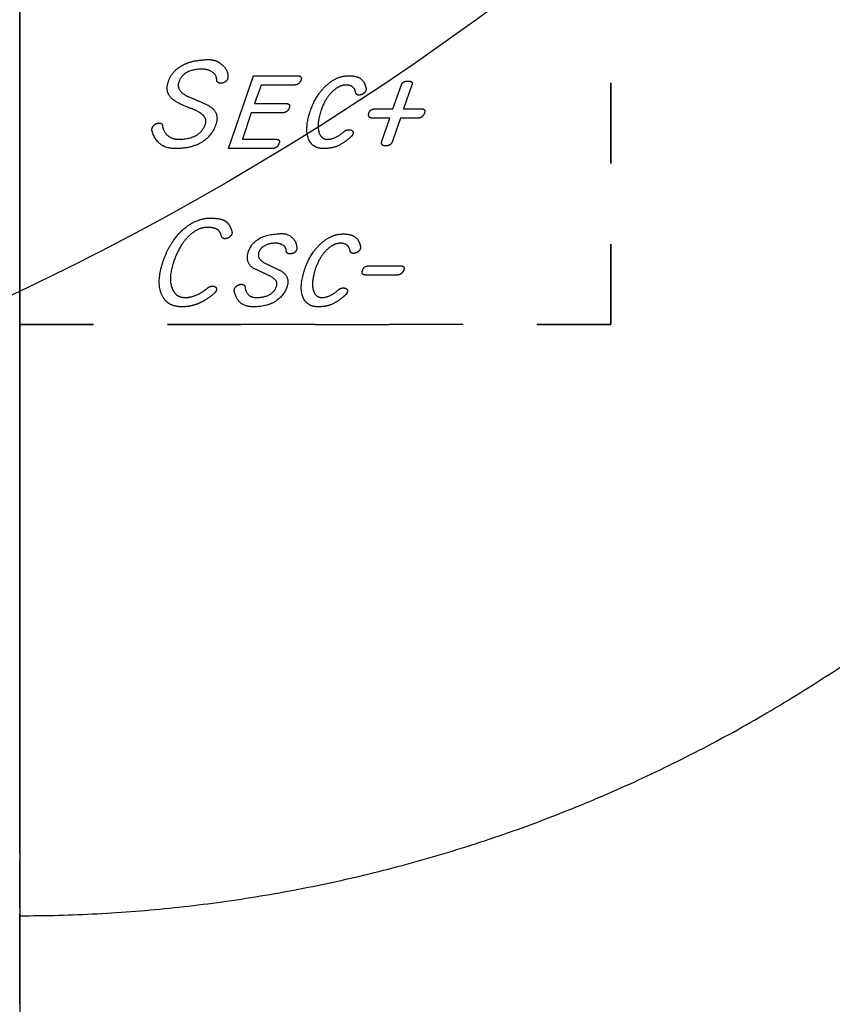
# Model space of a CAD drawing. Extents: x -2.5 to 4.6, y -4.8 to 2.5.
# Tile 3 of 8: x 0 to 1.37, y -2.65 to -0.98. Entities that reach past the tile are written whole.
import ezdxf

# ---------------------------------------------------------------- set-up
doc = ezdxf.new("R2010")
doc.units = 0
doc.header["$MEASUREMENT"] = 0
doc.linetypes.add('solid', pattern=[0])
doc.layers.add('1', color=7, linetype='solid')

msp = doc.modelspace()

# ---------------------------------------------------------------- linework, layer by layer
at = {"layer": '1', "color": 3, "linetype": 'solid'}
for p, q in [((0, 0), (0, -1.7678, 1.7678)), ((0, 0), (0, -2.217, 1.1553)), ((0, 0, 2.5), (0, -4.7975, 2.5)), ((0, 0), (0, -4.0689)), ((0, -1.083, 0.9504), (0, -0.9927, 0.9044)), ((0, -1.0082, 0.8888), (0, -1.0427, 0.9064)), ((0, -1.0427, 0.9064), (0, -1.1422, 0.8101)), ((0, -1.064, 0.9173), (0, -1.0985, 0.9348)), ((0, -1.1635, 0.8209), (0, -1.064, 0.9173)), ((0.3531, -1.2021), (0.3955, -1.0789)), ((0.3955, -1.0789), (0.4694, -1.0789)), ((0, -1.0909, 1.5), (0, -1.2273, 1.5)), ((0, -1.1938, -0.2012), (0, -1.0952, -0.2012)), ((0.4083, -1.0946), (0.3974, -1.1259)), ((0.4643, -1.0946), (0.4083, -1.0946)), ((0.6312, -1.1349), (0.6457, -1.0945)), ((0.6636, -1.0945), (0.6491, -1.1349)), ((1, -1.0909), (1, -1.2273)), ((1, -1.2273, 1.5), (1, -1.0909, 1.5)), ((0, -1.102, -0.2221), (0, -1.1767, -0.2221)), ((0, -1.2174, 0.8468), (0, -1.109, 0.9523)), ((0, -1.1912, -0.2639), (0, -1.1215, -0.2639)), ((0, -1.1283, -0.2848), (0, -1.199, -0.2848)), ((0, -1.215, 0.8816), (0, -1.1303, 0.9631)), ((0.3974, -1.1259), (0.4497, -1.1259)), ((0, -1.2186, -0.3445), (0, -1.1439, -0.3445)), ((0.3916, -1.1416), (0.3769, -1.1864)), ((0.4446, -1.1416), (0.3916, -1.1416)), ((0.6019, -1.1349), (0.6312, -1.1349)), ((0.6491, -1.1349), (0.6791, -1.1349)), ((0, -1.1517, -0.3654), (0, -1.2503, -0.3654)), ((0.6261, -1.1506), (0.5969, -1.1506)), ((0.6128, -1.1896), (0.6261, -1.1506)), ((0.644, -1.1506), (0.6307, -1.1896)), ((0.6733, -1.1506), (0.644, -1.1506)), ((0, -1.1767, -0.2221), (0, -1.1912, -0.2639)), ((0, -1.2503, -0.3654), (0, -1.1938, -0.2012)), ((0, -1.1959, 0.9987), (0, -1.215, 0.8816)), ((0, -1.199, -0.2848), (0, -1.2186, -0.3445)), ((0.3769, -1.1864), (0.4329, -1.1864)), ((0.427, -1.2021), (0.3531, -1.2021)), ((0, -1.2172, 0.9772), (0, -1.3045, 0.8926)), ((0, -1.2384, 0.8558), (0, -1.2172, 0.9772)), ((0, -1.3259, 0.9034), (0, -1.2173, 1.0091)), ((0, -1.3053, -0.3545), (0, -1.2566, -0.2113)), ((0, -1.3298, 0.9091), (0, -1.273, 1.039)), ((0, -1.3189, -0.3224), (0, -1.2804, -0.2113)), ((0, -1.4524, 0.9691), (0, -1.2942, 1.05)), ((0, -1.2979, 1.0304), (0, -1.3926, 0.9808)), ((0, -1.3349, 0.9514), (0, -1.2979, 1.0304)), ((0, -1.355, -0.2094), (0, -1.3189, -0.3224)), ((0, -1.328, -0.356), (0, -1.3642, -0.2382)), ((0, -1.3349, 0.9514), (0, -1.3926, 0.9808)), ((0, -1.3439, 0.9326), (0, -1.4154, 0.969)), ((0, -1.3527, 0.9137), (0, -1.3439, 0.9326)), ((0, -1.3636, 1.5), (0, -1.5, 1.5)), ((0, -1.3642, -0.2382), (0, -1.4037, -0.3532)), ((1, -1.3636), (1, -1.5)), ((1, -1.5, 1.5), (1, -1.3636, 1.5)), ((0, -1.4276, -0.3533), (0, -1.3788, -0.2099)), ((0, -1.4154, 0.969), (0, -1.4382, 0.9572)), ((0.5915, -1.4004), (0.6433, -1.4004)), ((0.6382, -1.4161), (0.5857, -1.4161)), ((0, -1.4873, -0.3533), (0, -1.4386, -0.2113)), ((0, -1.5112, -0.3533), (0, -1.4625, -0.2113)), ((0, -1.5, 0.1364), (0, -1.5)), ((0, -1.5, 0.4091), (0, -1.5, 0.2727)), ((0, -1.5, 0.6818), (0, -1.5, 0.5455)), ((0, -1.5, 0.9545), (0, -1.5, 0.8182)), ((0, -1.5, 1.2273), (0, -1.5, 1.0909)), ((0, -1.5, 1.5), (0, -1.5, 1.3636)), ((0, -1.5, 1.5), (0.125, -1.5, 1.5)), ((0.125, -1.5), (0, -1.5)), ((0.25, -1.5, 1.5), (0.375, -1.5, 1.5)), ((0.375, -1.5), (0.25, -1.5)), ((0.5, -1.5), (0.375, -1.5)), ((0.5, -1.5, 1.5), (0.625, -1.5, 1.5)), ((0.75, -1.5, 1.5), (0.625, -1.5, 1.5)), ((0.75, -1.5), (0.625, -1.5)), ((0.875, -1.5, 1.5), (1, -1.5, 1.5)), ((1, -1.5), (0.875, -1.5)), ((1, -1.5, 1.3636), (1, -1.5, 1.5)), ((1, -1.5, 1.0909), (1, -1.5, 1.2273)), ((1, -1.5, 0.8182), (1, -1.5, 0.9545)), ((1, -1.5, 0.5455), (1, -1.5, 0.6818)), ((1, -1.5, 0.2727), (1, -1.5, 0.4091)), ((1, -1.5), (1, -1.5, 0.1364)), ((0, -1.6177, 1.2228), (0, -1.5299, 1.1781)), ((0, -1.5454, 1.1625), (0, -1.6119, 1.1964)), ((0, -1.6439, 1.1658), (0, -1.5818, 1.1342)), ((0, -1.5973, 1.1186), (0, -1.6603, 1.1507)), ((0, -1.6119, 1.1964), (0, -1.6439, 1.1658)), ((0, -1.7426, 1.1022), (0, -1.6177, 1.2228)), ((0, -1.7048, 1.1064), (0, -1.6383, 1.0725)), ((0, -1.6548, 1.0574), (0, -1.7426, 1.1022)), ((0, -1.6603, 1.1507), (0, -1.7048, 1.1064)), ((0, -1.8579, -1.6728), (0, -1.9429, -1.5733)), ((0, -1.9251, 3.6259), (0, -1.8642, 3.8061)), ((0, -1.949, 3.6259), (0, -1.8881, 3.8061)), ((0, -1.9877, 0.3462), (0, -1.939, 0.4894)), ((0, -2.0553, 0.3353), (0, -1.9568, 0.3353)), ((0, -2.0014, 0.3783), (0, -1.9629, 0.4894)), ((0, -1.9635, 0.3144), (0, -2.0382, 0.3144)), ((0, -2.0486, 3.7493), (0, -1.9667, 3.7493)), ((0, -1.9745, 3.7284), (0, -2.0554, 3.7284)), ((0, -2.0528, 0.2726), (0, -1.9831, 0.2726)), ((0, -2.0683, 3.6896), (0, -1.9873, 3.6896)), ((0, -1.9898, 0.2517), (0, -2.0606, 0.2517)), ((0, -1.9951, 3.6687), (0, -2.076, 3.6687)), ((0, -2.0375, 0.4912), (0, -2.0014, 0.3783)), ((0, -2.0802, 0.192), (0, -2.0055, 0.192)), ((0, -2.0105, 0.3447), (0, -2.0467, 0.4625)), ((0, -2.0133, 0.1711), (0, -2.1118, 0.1711)), ((0, -2.0225, -1.4695), (0, -2.0967, -1.3616)), ((0, -2.0742, 0.5115), (0, -2.0256, 0.6536)), ((0, -2.0382, 0.3144), (0, -2.0528, 0.2726)), ((0, -2.0467, 0.4625), (0, -2.0861, 0.3474)), ((0, -2.0981, 0.5115), (0, -2.0495, 0.6536)), ((0, -2.1118, 0.1711), (0, -2.0553, 0.3353)), ((0, -2.0606, 0.2517), (0, -2.0802, 0.192)), ((0, -2.11, 0.3473), (0, -2.0613, 0.4908)), ((0, -2.1651, -1.25), (0, -2.2275, -1.135)), ((0, -2.217, 1.1553), (0, -2.217)), ((0, -2.217, 1.1553), (0, -2.5, 1.3028)), ((0, -2.274, 3.6719), (0, -2.2406, 3.7691)), ((0, -2.2978, 3.6721), (0, -2.2645, 3.7691)), ((0, -2.2839, -1.0168), (0, -2.334, -0.8959)), ((0, -2.3331, 3.7691), (0, -2.3668, 3.6701)), ((0, -2.3907, 3.6699), (0, -2.357, 3.7691)), ((0, -2.3776, -0.7725), (0, -2.4148, -0.647)), ((0, -2.4564, 3.6271), (0, -2.4077, 3.7691)), ((0, -2.4803, 3.6271), (0, -2.4316, 3.7691)), ((0, -2.4454, -0.5198), (0, -2.4692, -0.3911)), ((0, -2.4863, -0.2613), (0, -2.4966, -0.1308)), ((0, -2.5, 1.3028), (0, -4.7975, 2.5)), ((0, -2.5), (0, -2.5, 1.3028)), ((0, -2.5757, 3.7569), (0, -2.617, 3.6376)), ((0, -2.6492, 3.615), (0, -2.5927, 3.7792))]:
    msp.add_line(p, q, dxfattribs=at)
at = {"layer": '1', "color": 3, "linetype": 'solid', "extrusion": (0.5, -0.707107, 0.5)}
msp.add_circle((0, 0), 2.5, dxfattribs=at)
at = {"layer": '1', "color": 3, "linetype": 'solid', "extrusion": (1, 0, 0)}
for start, end in [(246, 249), (111, 114), (114, 117), (240, 243), (117, 120), (120, 123), (234, 237), (123, 126), (126, 129), (228, 231), (129, 132), (132, 135), (222, 225), (135, 138), (138, 141), (216, 219), (141, 144), (144, 147), (210, 213), (147, 150), (150, 153), (204, 207), (153, 156), (156, 159), (198, 201), (159, 162), (162, 165), (192, 195), (165, 168), (168, 171), (186, 189), (171, 174), (174, 177), (180, 183), (177, 180)]:
    msp.add_arc((0, 0), 2.5, start, end, dxfattribs=at)
at = {"layer": '1', "color": 3, "linetype": 'solid'}
for start, end in [(303, 306), (300, 303), (297, 300), (294, 297), (291, 294), (288, 291), (285, 288), (282, 285), (279, 282), (276, 279), (270, 273), (273, 276)]:
    msp.add_arc((0, 0), 2.5, start, end, dxfattribs=at)
for points in [[(0, -0.9927, 0.9044), (0, -0.982, 0.8989), (0, -0.9888, 0.8923)], [(0, -0.9888, 0.8923), (0, -0.9975, 0.8834), (0, -1.0082, 0.8888)], [(0.2515, -1.089), (0.2571, -1.0711), (0.2764, -1.0606)], [(0.2764, -1.0606), (0.2903, -1.0533), (0.3106, -1.0521)], [(0.3106, -1.0521), (0.3304, -1.0494), (0.3399, -1.0587)], [(0.3399, -1.0587), (0.3525, -1.0673), (0.3523, -1.0811)], [(0.3061, -1.0677), (0.2761, -1.0693), (0.2694, -1.0891)], [(0.3333, -1.0854), (0.3332, -1.0776), (0.3177, -1.0674), (0.3061, -1.0677)], [(0.3523, -1.0811), (0.3524, -1.0826), (0.3523, -1.0832)], [(0.4694, -1.0789), (0.4783, -1.0789), (0.476, -1.0856)], [(0.5228, -1.0918), (0.5385, -1.0789), (0.5567, -1.0789)], [(0.5567, -1.0789), (0.5703, -1.0789), (0.5836, -1.0891), (0.5859, -1.0999)], [(0, -1.1005, 0.9492), (0, -1.0937, 0.9558), (0, -1.083, 0.9504)], [(0, -1.0952, -0.2012), (0, -1.0834, -0.2012), (0, -1.0864, -0.2101)], [(0, -1.0864, -0.2101), (0, -1.0902, -0.2221), (0, -1.102, -0.2221)], [(0, -1.0985, 0.9348), (0, -1.1092, 0.9403), (0, -1.1005, 0.9492)], [(0.2585, -1.1185), (0.2451, -1.1073), (0.2515, -1.089)], [(0.2694, -1.0891), (0.2637, -1.1035), (0.2832, -1.1133)], [(0.3399, -1.0915), (0.3333, -1.0915), (0.3333, -1.0854)], [(0.3523, -1.0832), (0.3489, -1.0915), (0.3399, -1.0915)], [(0.476, -1.0856), (0.4732, -1.0946), (0.4643, -1.0946)], [(0.4916, -1.1386), (0.5023, -1.108), (0.5228, -1.0918)], [(0.552, -1.0946), (0.5411, -1.0946), (0.5302, -1.1046)], [(0.5682, -1.1071), (0.5659, -1.0946), (0.552, -1.0946)], [(0.6457, -1.0945), (0.6479, -1.0879), (0.6569, -1.0879)], [(0.6569, -1.0879), (0.6658, -1.0879), (0.6636, -1.0945)], [(0, -1.1123, 0.9653), (0, -1.1017, 0.9599), (0, -1.109, 0.9523)], [(0, -1.1303, 0.9631), (0, -1.123, 0.9707), (0, -1.1123, 0.9653)], [(0, -1.1215, -0.2639), (0, -1.1099, -0.2639), (0, -1.113, -0.2728)], [(0, -1.113, -0.2728), (0, -1.1167, -0.2848), (0, -1.1283, -0.2848)], [(0.2832, -1.1133), (0.3007, -1.1206), (0.3195, -1.1291)], [(0.5302, -1.1046), (0.5169, -1.1161), (0.5096, -1.1385)], [(0.5743, -1.1117), (0.5696, -1.1117), (0.5682, -1.1071)], [(0.5858, -1.1029), (0.5851, -1.1068), (0.5773, -1.1117), (0.5743, -1.1117)], [(0.5859, -1.0999), (0.5861, -1.1021), (0.5858, -1.1029)], [(0.2877, -1.1336), (0.2653, -1.1248), (0.2585, -1.1185)], [(0.3195, -1.1291), (0.3388, -1.141), (0.332, -1.1609)], [(0.4561, -1.1326), (0.4533, -1.1416), (0.4446, -1.1416)], [(0.4497, -1.1259), (0.4584, -1.1259), (0.4561, -1.1326)], [(0, -1.1439, -0.3445), (0, -1.1321, -0.3445), (0, -1.1362, -0.3534)], [(0, -1.1362, -0.3534), (0, -1.1399, -0.3654), (0, -1.1517, -0.3654)], [(0, -1.1422, 0.8101), (0, -1.1521, 0.8013), (0, -1.1626, 0.8067)], [(0.3088, -1.1447), (0.3037, -1.1391), (0.2877, -1.1336)], [(0.3142, -1.1607), (0.3172, -1.1506), (0.3088, -1.1447)], [(0.5143, -1.2021), (0.4945, -1.2021), (0.482, -1.1675), (0.4916, -1.1386)], [(0.5096, -1.1385), (0.5023, -1.1606), (0.5097, -1.1864), (0.5206, -1.1864)], [(0.5969, -1.1506), (0.5881, -1.1506), (0.5908, -1.1415)], [(0.5908, -1.1415), (0.5931, -1.1349), (0.6019, -1.1349)], [(0.6849, -1.1415), (0.6821, -1.1506), (0.6733, -1.1506)], [(0.6791, -1.1349), (0.6871, -1.1349), (0.6849, -1.1415)], [(0, -1.1626, 0.8067), (0, -1.1734, 0.8122), (0, -1.1635, 0.8209)], [(0.2248, -1.1661), (0.2253, -1.1638), (0.2319, -1.1589), (0.2361, -1.1589)], [(0.2361, -1.1589), (0.2409, -1.1589), (0.2413, -1.1627)], [(0.2413, -1.1627), (0.2432, -1.1745), (0.2587, -1.1864), (0.2684, -1.1864)], [(0.332, -1.1609), (0.3173, -1.2021), (0.2634, -1.2021)], [(0.2684, -1.1864), (0.3052, -1.1864), (0.3142, -1.1607)], [(0.2237, -1.1707), (0.2235, -1.1685), (0.2248, -1.1661)], [(0.2634, -1.2021), (0.2313, -1.2021), (0.2237, -1.1707)], [(0.5606, -1.1819), (0.547, -1.1941), (0.5268, -1.2021), (0.5143, -1.2021)], [(0.5206, -1.1864), (0.5342, -1.1864), (0.5496, -1.1727)], [(0.5496, -1.1727), (0.5523, -1.1702), (0.557, -1.1702)], [(0.557, -1.1702), (0.5612, -1.1702), (0.5649, -1.1748), (0.5637, -1.177)], [(0.5637, -1.177), (0.563, -1.1806), (0.5606, -1.1819)], [(0, -1.2007, 1.0104), (0, -1.1941, 1.007), (0, -1.1959, 0.9987)], [(0.4387, -1.1931), (0.4359, -1.2021), (0.427, -1.2021)], [(0.4329, -1.1864), (0.4417, -1.1864), (0.4387, -1.1931)], [(0.6191, -1.1976), (0.6101, -1.1976), (0.6128, -1.1896)], [(0.6307, -1.1896), (0.628, -1.1976), (0.6191, -1.1976)], [(0, -1.2173, 1.0091), (0, -1.2107, 1.0155), (0, -1.2007, 1.0104)], [(0, -1.2174, 0.8468), (0, -1.2266, 0.8393), (0, -1.235, 0.8436)], [(0, -1.235, 0.8436), (0, -1.2407, 0.8465), (0, -1.2384, 0.8558)], [(0, -1.2654, -0.2012), (0, -1.2535, -0.2012), (0, -1.2566, -0.2113)], [(0, -1.2804, -0.2113), (0, -1.2774, -0.2012), (0, -1.2654, -0.2012)], [(0, -1.2781, 1.0498), (0, -1.2717, 1.0466), (0, -1.273, 1.039)], [(0, -1.2942, 1.05), (0, -1.2854, 1.0535), (0, -1.2781, 1.0498)], [(0, -1.3045, 0.8926), (0, -1.3143, 0.884), (0, -1.325, 0.8894)], [(0, -1.3053, -0.3545), (0, -1.31, -0.3654), (0, -1.3194, -0.3654)], [(0, -1.3194, -0.3654), (0, -1.3259, -0.3654), (0, -1.328, -0.356)], [(0, -1.325, 0.8894), (0, -1.3356, 0.8948), (0, -1.3259, 0.9034)], [(0, -1.3298, 0.9091), (0, -1.3308, 0.9071), (0, -1.3325, 0.9067)], [(0, -1.3325, 0.9067), (0, -1.336, 0.9024), (0, -1.347, 0.9006), (0, -1.3512, 0.9028)], [(0.2807, -1.3355), (0.3005, -1.3198), (0.3226, -1.3198)], [(0.3226, -1.3198), (0.3392, -1.3198), (0.3472, -1.3243)], [(0.3472, -1.3243), (0.3563, -1.3303), (0.359, -1.3431)], [(0.2427, -1.3928), (0.2556, -1.3556), (0.2807, -1.3355)], [(0.2881, -1.3482), (0.2711, -1.3635), (0.2607, -1.3927)], [(0.3169, -1.3355), (0.3027, -1.3355), (0.2881, -1.3482)], [(0.3339, -1.3388), (0.3282, -1.3355), (0.3169, -1.3355)], [(0.3414, -1.3503), (0.3392, -1.3417), (0.3339, -1.3388)], [(0.3591, -1.3461), (0.3576, -1.3499), (0.3506, -1.3548), (0.3474, -1.3548)], [(0.359, -1.3431), (0.3594, -1.3453), (0.3591, -1.3461)], [(0.3866, -1.3773), (0.3969, -1.3484), (0.4353, -1.3466)], [(0.4353, -1.3466), (0.4511, -1.344), (0.4686, -1.3593), (0.4687, -1.3707)], [(0.5133, -1.3596), (0.5291, -1.3466), (0.5472, -1.3466)], [(0.5472, -1.3466), (0.5608, -1.3466), (0.5742, -1.3568), (0.5764, -1.3676)], [(0, -1.3512, 0.9028), (0, -1.3573, 0.9059), (0, -1.3527, 0.9137)], [(0, -1.3646, -0.2012), (0, -1.3572, -0.2012), (0, -1.355, -0.2094)], [(0, -1.3788, -0.2099), (0, -1.3759, -0.2012), (0, -1.3646, -0.2012)], [(0.3474, -1.3548), (0.3428, -1.3548), (0.3414, -1.3503)], [(0.4309, -1.3623), (0.4099, -1.3637), (0.4044, -1.3775)], [(0.4509, -1.375), (0.4508, -1.3689), (0.4396, -1.362), (0.4309, -1.3623)], [(0.4822, -1.4063), (0.4928, -1.3758), (0.5133, -1.3596)], [(0.5426, -1.3623), (0.5317, -1.3623), (0.5208, -1.3723)], [(0.5588, -1.3749), (0.5564, -1.3623), (0.5426, -1.3623)], [(0.3956, -1.4049), (0.3811, -1.3948), (0.3866, -1.3773)], [(0.4044, -1.3775), (0.401, -1.3891), (0.4145, -1.3958)], [(0.4573, -1.3802), (0.4509, -1.3802), (0.4509, -1.375)], [(0.4686, -1.3728), (0.4661, -1.3802), (0.4573, -1.3802)], [(0.4687, -1.3707), (0.4688, -1.3721), (0.4686, -1.3728)], [(0.5208, -1.3723), (0.5075, -1.3839), (0.5001, -1.4063)], [(0.5648, -1.3795), (0.5601, -1.3795), (0.5588, -1.3749)], [(0.5764, -1.3707), (0.5756, -1.3745), (0.5678, -1.3795), (0.5648, -1.3795)], [(0.5764, -1.3676), (0.5767, -1.3699), (0.5764, -1.3707)], [(0.274, -1.4698), (0.249, -1.4698), (0.231, -1.4272), (0.2427, -1.3928)], [(0.2607, -1.3927), (0.2513, -1.4202), (0.2632, -1.4541), (0.2802, -1.4541)], [(0.4145, -1.3958), (0.4282, -1.4024), (0.4426, -1.4092)], [(0, -1.4262, 1.1252), (0, -1.41, 1.117), (0, -1.4003, 1.0969), (0, -1.4041, 1.0827)], [(0, -1.4037, -0.3532), (0, -1.4085, -0.3654), (0, -1.4204, -0.3654)], [(0, -1.4041, 1.0827), (0, -1.4053, 1.0799), (0, -1.4061, 1.0791)], [(0, -1.4061, 1.0791), (0, -1.4093, 1.075), (0, -1.4216, 1.0738), (0, -1.4252, 1.0756)], [(0.424, -1.4181), (0.4102, -1.4114), (0.3956, -1.4049)], [(0.4426, -1.4092), (0.4575, -1.4195), (0.4524, -1.4353)], [(0.5049, -1.4698), (0.485, -1.4698), (0.4726, -1.4352), (0.4822, -1.4063)], [(0.5001, -1.4063), (0.4929, -1.4283), (0.5002, -1.4541), (0.5112, -1.4541)], [(0.5857, -1.4161), (0.5769, -1.4161), (0.5804, -1.407)], [(0.5804, -1.407), (0.5827, -1.4004), (0.5915, -1.4004)], [(0.6498, -1.407), (0.6463, -1.4161), (0.6382, -1.4161)], [(0.6433, -1.4004), (0.6521, -1.4004), (0.6498, -1.407)], [(0, -1.4204, -0.3654), (0, -1.4324, -0.3654), (0, -1.4276, -0.3533)], [(0, -1.4252, 1.0756), (0, -1.4307, 1.0784), (0, -1.4296, 1.0847)], [(0, -1.4743, 1.1304), (0, -1.4477, 1.1362), (0, -1.4262, 1.1252)], [(0, -1.4296, 1.0847), (0, -1.4247, 1.101), (0, -1.4412, 1.1094)], [(0.3634, -1.4396), (0.3639, -1.4374), (0.3708, -1.4317), (0.3751, -1.4317)], [(0.3751, -1.4317), (0.38, -1.4317), (0.381, -1.4353)], [(0.4346, -1.4349), (0.4375, -1.4249), (0.424, -1.4181)], [(0, -1.4475, -0.2012), (0, -1.4356, -0.2012), (0, -1.4386, -0.2113)], [(0, -1.4382, 0.9572), (0, -1.4474, 0.9518), (0, -1.4534, 0.9549)], [(0, -1.4412, 1.1094), (0, -1.4541, 1.116), (0, -1.4732, 1.1107)], [(0, -1.4625, -0.2113), (0, -1.4594, -0.2012), (0, -1.4475, -0.2012)], [(0.2802, -1.4541), (0.2984, -1.4541), (0.3191, -1.4372)], [(0.3293, -1.4467), (0.3138, -1.46), (0.3007, -1.4649)], [(0.3191, -1.4372), (0.3216, -1.4349), (0.3261, -1.4349)], [(0.3261, -1.4349), (0.3303, -1.4349), (0.3339, -1.4395), (0.3327, -1.4415)], [(0.3327, -1.4415), (0.332, -1.4443), (0.3293, -1.4467)], [(0.3632, -1.444), (0.3628, -1.442), (0.3634, -1.4396)], [(0.395, -1.4698), (0.3685, -1.4698), (0.3632, -1.444)], [(0.381, -1.4353), (0.3834, -1.4541), (0.3999, -1.4541)], [(0.4524, -1.4353), (0.4399, -1.4698), (0.395, -1.4698)], [(0.3999, -1.4541), (0.4279, -1.4541), (0.4346, -1.4349)], [(0.5112, -1.4541), (0.5247, -1.4541), (0.5401, -1.4405)], [(0.5401, -1.4405), (0.5429, -1.4379), (0.5475, -1.4379)], [(0.5475, -1.4379), (0.5518, -1.4379), (0.5555, -1.4426), (0.5542, -1.4447)], [(0.5542, -1.4447), (0.5535, -1.4484), (0.5512, -1.4496)], [(0, -1.4542, 0.9674), (0, -1.4528, 0.9691), (0, -1.4524, 0.9691)], [(0, -1.4534, 0.9549), (0, -1.4633, 0.9599), (0, -1.4542, 0.9674)], [(0.3007, -1.4649), (0.2891, -1.4698), (0.274, -1.4698)], [(0.5512, -1.4496), (0.5376, -1.4619), (0.5174, -1.4698), (0.5049, -1.4698)], [(0, -1.4732, 1.1107), (0, -1.4959, 1.1051), (0, -1.5183, 1.0829)], [(0, -1.5396, 1.0937), (0, -1.5084, 1.1236), (0, -1.4743, 1.1304)], [(0, -1.481, 1.0166), (0, -1.4761, 1.0141), (0, -1.4744, 1.0063), (0, -1.4772, 1.0045)], [(0, -1.4772, 1.0045), (0, -1.4803, 1.0006), (0, -1.4838, 1.0005)], [(0, -1.4914, 1.0181), (0, -1.4866, 1.0194), (0, -1.481, 1.0166)], [(0, -1.4838, 1.0005), (0, -1.5074, 0.9942), (0, -1.5362, 0.997), (0, -1.551, 1.0046)], [(0, -1.4873, -0.3533), (0, -1.4921, -0.3654), (0, -1.504, -0.3654)], [(0, -1.5341, 1.0194), (0, -1.518, 1.0112), (0, -1.4914, 1.0181)], [(0, -1.504, -0.3654), (0, -1.5159, -0.3654), (0, -1.5112, -0.3533)], [(0, -1.5183, 1.0829), (0, -1.5402, 1.0612), (0, -1.5471, 1.026), (0, -1.5341, 1.0194)], [(0, -1.5194, -0.2332), (0, -1.5193, -0.2351), (0, -1.5195, -0.236)], [(0, -1.5639, -0.2012), (0, -1.5428, -0.1977), (0, -1.5195, -0.2181), (0, -1.5194, -0.2332)], [(0, -1.5195, -0.236), (0, -1.5228, -0.2459), (0, -1.5346, -0.2459)], [(0, -1.5299, 1.1781), (0, -1.5193, 1.1727), (0, -1.5261, 1.1662)], [(0, -1.5261, 1.1662), (0, -1.5349, 1.1572), (0, -1.5454, 1.1625)], [(0, -1.5346, -0.2459), (0, -1.5431, -0.2459), (0, -1.5432, -0.2391)], [(0, -1.5541, -0.2846), (0, -1.5343, -0.2983), (0, -1.5411, -0.3193)], [(0, -1.551, 1.0046), (0, -1.5746, 1.0166), (0, -1.5685, 1.0652), (0, -1.5396, 1.0937)], [(0, -1.5411, -0.3193), (0, -1.5577, -0.3654), (0, -1.6177, -0.3654)], [(0, -1.5432, -0.2391), (0, -1.5433, -0.2309), (0, -1.5582, -0.2217), (0, -1.5698, -0.2221)], [(0, -1.5916, -0.2667), (0, -1.5733, -0.2755), (0, -1.5541, -0.2846)], [(0, -1.6289, -0.242), (0, -1.6151, -0.2036), (0, -1.5639, -0.2012)], [(0, -1.5648, -0.3189), (0, -1.5609, -0.3056), (0, -1.579, -0.2965)], [(0, -1.6111, -0.3445), (0, -1.5738, -0.3445), (0, -1.5648, -0.3189)], [(0, -1.5698, -0.2221), (0, -1.5978, -0.2239), (0, -1.6051, -0.2423)], [(0, -1.5818, 1.1342), (0, -1.5714, 1.1289), (0, -1.5782, 1.1223)], [(0, -1.5782, 1.1223), (0, -1.587, 1.1134), (0, -1.5973, 1.1186)], [(0, -1.579, -0.2965), (0, -1.5974, -0.2876), (0, -1.6169, -0.2788)], [(0, -1.6051, -0.2423), (0, -1.6097, -0.2578), (0, -1.5916, -0.2667)], [(0, -1.6363, -0.3194), (0, -1.6332, -0.3445), (0, -1.6111, -0.3445)], [(0, -1.6169, -0.2788), (0, -1.6362, -0.2655), (0, -1.6289, -0.242)], [(0, -1.6177, -0.3654), (0, -1.653, -0.3654), (0, -1.6601, -0.331)], [(0, -1.6383, 1.0725), (0, -1.6278, 1.0672), (0, -1.6355, 1.061)], [(0, -1.6355, 1.061), (0, -1.6442, 1.0521), (0, -1.6548, 1.0574)], [(0, -1.6441, -0.3146), (0, -1.6377, -0.3146), (0, -1.6363, -0.3194)], [(0, -1.6598, -0.3252), (0, -1.6591, -0.3221), (0, -1.65, -0.3146), (0, -1.6441, -0.3146)], [(0, -1.6601, -0.331), (0, -1.6605, -0.3283), (0, -1.6598, -0.3252)], [(0, -1.6715, 1.2806), (0, -1.6617, 1.2627), (0, -1.6703, 1.2463)], [(0, -1.6718, -0.2272), (0, -1.6648, -0.2511), (0, -1.6749, -0.2816)], [(0, -1.6703, 1.2463), (0, -1.671, 1.2445), (0, -1.6716, 1.2439)], [(0, -1.7022, 1.3061), (0, -1.6771, 1.2973), (0, -1.6715, 1.2806)], [(0, -1.6716, 1.2439), (0, -1.6806, 1.236), (0, -1.6914, 1.2415)], [(0, -1.7102, -0.2012), (0, -1.68, -0.2012), (0, -1.6718, -0.2272)], [(0, -1.6749, -0.2816), (0, -1.6863, -0.3143), (0, -1.7107, -0.3385)], [(0, -1.6914, 1.2415), (0, -1.6992, 1.2455), (0, -1.6955, 1.2528)], [(0, -1.6987, -0.2816), (0, -1.6903, -0.2577), (0, -1.6948, -0.2417)], [(0, -1.6955, 1.2528), (0, -1.6909, 1.262), (0, -1.7032, 1.2835), (0, -1.7171, 1.2902)], [(0, -1.6948, -0.2417), (0, -1.6985, -0.2221), (0, -1.717, -0.2221)], [(0, -1.723, -0.3249), (0, -1.7075, -0.3075), (0, -1.6987, -0.2816)], [(0, -1.748, 1.3166), (0, -1.7271, 1.317), (0, -1.7022, 1.3061)], [(0, -1.7647, -0.227), (0, -1.7392, -0.2012), (0, -1.7102, -0.2012)], [(0, -1.7107, -0.3385), (0, -1.7379, -0.3654), (0, -1.7667, -0.3654)], [(0, -1.717, -0.2221), (0, -1.7348, -0.2221), (0, -1.7524, -0.2417)], [(0, -1.7171, 1.2902), (0, -1.7536, 1.3065), (0, -1.7736, 1.2871)], [(0, -1.7589, -0.3445), (0, -1.7423, -0.3445), (0, -1.723, -0.3249)], [(0, -1.7383, 1.2092), (0, -1.7225, 1.1834), (0, -1.7427, 1.1638)], [(0, -1.7719, 1.2499), (0, -1.7555, 1.2307), (0, -1.7383, 1.2092)], [(0, -1.7427, 1.1638), (0, -1.7851, 1.1239), (0, -1.8492, 1.1565)], [(0, -1.7948, 1.2979), (0, -1.7773, 1.3159), (0, -1.748, 1.3166)], [(0, -1.7524, -0.2417), (0, -1.768, -0.2591), (0, -1.7764, -0.2816)], [(0, -1.7638, 1.1748), (0, -1.7541, 1.1851), (0, -1.7605, 1.1972)], [(0, -1.7816, -0.3249), (0, -1.7765, -0.3445), (0, -1.7589, -0.3445)], [(0, -1.7605, 1.1972), (0, -1.7632, 1.2069), (0, -1.7788, 1.2231)], [(0, -1.8337, 1.1721), (0, -1.79, 1.1498), (0, -1.7638, 1.1748)], [(0, -1.8002, -0.2816), (0, -1.7903, -0.2514), (0, -1.7647, -0.227)], [(0, -1.7667, -0.3654), (0, -1.7945, -0.3654), (0, -1.8034, -0.3383)], [(0, -1.7736, 1.2871), (0, -1.7891, 1.2733), (0, -1.7719, 1.2499)], [(0, -1.7764, -0.2816), (0, -1.7852, -0.3076), (0, -1.7816, -0.3249)], [(0, -1.7788, 1.2231), (0, -1.8001, 1.2471), (0, -1.8044, 1.2587)], [(0, -1.8044, 1.2587), (0, -1.8135, 1.2802), (0, -1.7948, 1.2979)], [(0, -1.8034, -0.3383), (0, -1.8116, -0.3141), (0, -1.8002, -0.2816)], [(0, -1.8149, -0.1964), (0, -1.8144, -0.1995), (0, -1.8147, -0.2004)], [(0, -1.8147, -0.2004), (0, -1.8168, -0.2055), (0, -1.8261, -0.2121), (0, -1.8303, -0.2121)], [(0, -1.8307, -0.1713), (0, -1.8185, -0.1794), (0, -1.8149, -0.1964)], [(0, -1.8303, -0.2121), (0, -1.8365, -0.2121), (0, -1.8384, -0.2061)], [(0, -1.8634, -0.1654), (0, -1.8412, -0.1654), (0, -1.8307, -0.1713)], [(0, -1.8515, 1.2166), (0, -1.8564, 1.2015), (0, -1.8453, 1.178), (0, -1.8337, 1.1721)], [(0, -1.8384, -0.2061), (0, -1.8412, -0.1946), (0, -1.8484, -0.1908)], [(0, -1.8484, -0.1908), (0, -1.856, -0.1863), (0, -1.871, -0.1863)], [(0, -1.8492, 1.1565), (0, -1.8873, 1.1759), (0, -1.8773, 1.2178)], [(0, -1.8588, -0.3189), (0, -1.8531, -0.3189), (0, -1.8484, -0.325), (0, -1.85, -0.3277)], [(0, -1.85, -0.3277), (0, -1.8509, -0.3313), (0, -1.8545, -0.3346)], [(0, -1.8554, 1.2242), (0, -1.8497, 1.2213), (0, -1.8515, 1.2166)], [(0, -1.8545, -0.3346), (0, -1.8752, -0.3523), (0, -1.8926, -0.3589)], [(0, -1.8732, 1.2226), (0, -1.8712, 1.225), (0, -1.8605, 1.2268), (0, -1.8554, 1.2242)], [(0, -1.8682, -0.3219), (0, -1.8647, -0.3189), (0, -1.8588, -0.3189)], [(0, -1.9192, -0.1863), (0, -1.8928, -0.1654), (0, -1.8634, -0.1654)], [(0, -1.873, 3.815), (0, -1.8611, 3.815), (0, -1.8642, 3.8061)], [(0, -1.9199, -0.3445), (0, -1.8956, -0.3445), (0, -1.8682, -0.3219)], [(0, -1.871, -0.1863), (0, -1.8899, -0.1863), (0, -1.9095, -0.2032)], [(0, -1.8881, 3.8061), (0, -1.885, 3.815), (0, -1.873, 3.815)], [(0, -1.8773, 1.2178), (0, -1.8762, 1.2205), (0, -1.8732, 1.2226)], [(0, -1.8926, -0.3589), (0, -1.9081, -0.3654), (0, -1.9283, -0.3654)], [(0, -1.9095, -0.2032), (0, -1.9321, -0.2237), (0, -1.946, -0.2626)], [(0, -1.9699, -0.2627), (0, -1.9527, -0.2131), (0, -1.9192, -0.1863)], [(0, -1.946, -0.2626), (0, -1.9585, -0.2993), (0, -1.9426, -0.3445), (0, -1.9199, -0.3445)], [(0, -1.9251, 3.6259), (0, -1.9298, 3.615), (0, -1.9417, 3.615)], [(0, -1.9278, 0.8249), (0, -1.9277, 0.823), (0, -1.9279, 0.8221)], [(0, -1.9444, 0.8549), (0, -1.9276, 0.8434), (0, -1.9278, 0.8249)], [(0, -1.9279, 0.8221), (0, -1.9323, 0.811), (0, -1.9444, 0.811)], [(0, -1.9283, -0.3654), (0, -1.9616, -0.3654), (0, -1.9855, -0.3086), (0, -1.9699, -0.2627)], [(0, -1.9479, 0.4995), (0, -1.9359, 0.4995), (0, -1.939, 0.4894)], [(0, -1.9417, 3.615), (0, -1.9537, 3.615), (0, -1.949, 3.6259)], [(0, -1.9444, 0.811), (0, -1.9532, 0.811), (0, -1.9532, 0.8192)], [(0, -1.9834, 0.8637), (0, -1.957, 0.8672), (0, -1.9444, 0.8549)], [(0, -1.9568, 0.3353), (0, -1.945, 0.3353), (0, -1.948, 0.3264)], [(0, -1.9629, 0.4894), (0, -1.9598, 0.4995), (0, -1.9479, 0.4995)], [(0, -1.948, 0.3264), (0, -1.9517, 0.3144), (0, -1.9635, 0.3144)], [(0, -1.9716, 0.761), (0, -1.9458, 0.7451), (0, -1.9549, 0.7185)], [(0, -1.9532, 0.8192), (0, -1.9533, 0.8296), (0, -1.974, 0.8431), (0, -1.9894, 0.8428)], [(0, -1.9549, 0.7185), (0, -1.9745, 0.6637), (0, -2.0464, 0.6637)], [(0, -1.9667, 3.7493), (0, -1.9561, 3.7493), (0, -1.9591, 3.7405)], [(0, -1.9591, 3.7405), (0, -1.9628, 3.7284), (0, -1.9745, 3.7284)], [(0, -2.02, 0.7819), (0, -1.9966, 0.7723), (0, -1.9716, 0.761)], [(0, -1.9831, 0.2726), (0, -1.9715, 0.2726), (0, -1.9746, 0.2637)], [(0, -1.9746, 0.2637), (0, -1.9783, 0.2517), (0, -1.9898, 0.2517)], [(0, -1.9786, 0.7187), (0, -1.9747, 0.7323), (0, -1.9859, 0.7402)], [(0, -1.9873, 3.6896), (0, -1.9757, 3.6896), (0, -1.9787, 3.6807)], [(0, -2.0397, 0.6846), (0, -1.9906, 0.6846), (0, -1.9786, 0.7187)], [(0, -1.9787, 3.6807), (0, -1.9835, 3.6687), (0, -1.9951, 3.6687)], [(0, -2.029, 0.8522), (0, -2.0105, 0.8621), (0, -1.9834, 0.8637)], [(0, -1.9859, 0.7402), (0, -1.9927, 0.7476), (0, -2.0139, 0.755)], [(0, -1.9877, 0.3462), (0, -1.9924, 0.3353), (0, -2.0019, 0.3353)], [(0, -1.9894, 0.8428), (0, -2.0294, 0.8407), (0, -2.0383, 0.8143)], [(0, -2.0055, 0.192), (0, -1.9937, 0.192), (0, -1.9978, 0.1831)], [(0, -1.9978, 0.1831), (0, -2.0015, 0.1711), (0, -2.0133, 0.1711)], [(0, -2.0019, 0.3353), (0, -2.0083, 0.3353), (0, -2.0105, 0.3447)], [(0, -2.0139, 0.755), (0, -2.0438, 0.7667), (0, -2.0529, 0.775)], [(0, -2.0383, 0.8143), (0, -2.046, 0.795), (0, -2.02, 0.7819)], [(0, -2.0344, 0.6637), (0, -2.0225, 0.6637), (0, -2.0256, 0.6536)], [(0, -2.0622, 0.8144), (0, -2.0548, 0.8383), (0, -2.029, 0.8522)], [(0, -2.0495, 0.6536), (0, -2.0464, 0.6637), (0, -2.0344, 0.6637)], [(0, -2.0471, 0.4995), (0, -2.0397, 0.4995), (0, -2.0375, 0.4912)], [(0, -2.0758, 0.7162), (0, -2.0733, 0.7005), (0, -2.0527, 0.6846), (0, -2.0397, 0.6846)], [(0, -2.0464, 0.6637), (0, -2.0892, 0.6637), (0, -2.0993, 0.7055)], [(0, -2.0613, 0.4908), (0, -2.0583, 0.4995), (0, -2.0471, 0.4995)], [(0, -2.0623, 3.7405), (0, -2.0593, 3.7493), (0, -2.0486, 3.7493)], [(0, -2.0529, 0.775), (0, -2.0708, 0.79), (0, -2.0622, 0.8144)], [(0, -2.0554, 3.7284), (0, -2.067, 3.7284), (0, -2.0623, 3.7405)], [(0, -2.0829, 3.6807), (0, -2.0799, 3.6896), (0, -2.0683, 3.6896)], [(0, -2.0742, 0.5115), (0, -2.079, 0.4995), (0, -2.0909, 0.4995)], [(0, -2.0827, 0.7211), (0, -2.0763, 0.7211), (0, -2.0758, 0.7162)], [(0, -2.076, 3.6687), (0, -2.0877, 3.6687), (0, -2.0829, 3.6807)], [(0, -2.0978, 0.7116), (0, -2.0971, 0.7147), (0, -2.0884, 0.7211), (0, -2.0827, 0.7211)], [(0, -2.0861, 0.3474), (0, -2.0909, 0.3353), (0, -2.1029, 0.3353)], [(0, -2.0909, 0.4995), (0, -2.1029, 0.4995), (0, -2.0981, 0.5115)], [(0, -2.0915, 3.7471), (0, -2.0914, 3.7452), (0, -2.0916, 3.7443)], [(0, -2.136, 3.7792), (0, -2.1149, 3.7827), (0, -2.0916, 3.7623), (0, -2.0915, 3.7471)], [(0, -2.0916, 3.7443), (0, -2.0949, 3.7345), (0, -2.1066, 3.7345)], [(0, -2.0993, 0.7055), (0, -2.0996, 0.7084), (0, -2.0978, 0.7116)], [(0, -2.1029, 0.3353), (0, -2.1148, 0.3353), (0, -2.11, 0.3473)], [(0, -2.1066, 3.7345), (0, -2.1151, 3.7345), (0, -2.1152, 3.7413)], [(0, -2.1262, 3.6958), (0, -2.1063, 3.6821), (0, -2.1131, 3.661)], [(0, -2.1131, 3.661), (0, -2.1298, 3.615), (0, -2.1898, 3.615)], [(0, -2.1152, 3.7413), (0, -2.1154, 3.7495), (0, -2.1303, 3.7587), (0, -2.1419, 3.7583)], [(0, -2.1637, 3.7136), (0, -2.1454, 3.7049), (0, -2.1262, 3.6958)], [(0, -2.201, 3.7383), (0, -2.1872, 3.7768), (0, -2.136, 3.7792)], [(0, -2.1369, 3.6615), (0, -2.133, 3.6748), (0, -2.1511, 3.6839)], [(0, -2.1832, 3.6359), (0, -2.1459, 3.6359), (0, -2.1369, 3.6615)], [(0, -2.1419, 3.7583), (0, -2.1699, 3.7564), (0, -2.1772, 3.7381)], [(0, -2.1511, 3.6839), (0, -2.1695, 3.6928), (0, -2.189, 3.7016)], [(0, -2.1772, 3.7381), (0, -2.1818, 3.7226), (0, -2.1637, 3.7136)], [(0, -2.2084, 3.661), (0, -2.2052, 3.6359), (0, -2.1832, 3.6359)], [(0, -2.189, 3.7016), (0, -2.2083, 3.7149), (0, -2.201, 3.7383)], [(0, -2.1898, 3.615), (0, -2.2251, 3.615), (0, -2.2322, 3.6493)], [(0, -2.2162, 3.6658), (0, -2.2098, 3.6658), (0, -2.2084, 3.661)], [(0, -2.2319, 3.6552), (0, -2.2312, 3.6582), (0, -2.2221, 3.6658), (0, -2.2162, 3.6658)], [(0, -2.2322, 3.6493), (0, -2.2326, 3.6521), (0, -2.2319, 3.6552)], [(0, -2.2494, 3.7792), (0, -2.2375, 3.7792), (0, -2.2406, 3.7691)], [(0, -2.2645, 3.7691), (0, -2.2614, 3.7792), (0, -2.2494, 3.7792)], [(0, -2.274, 3.6718), (0, -2.2921, 3.6186), (0, -2.3487, 3.615)], [(0, -2.3429, 3.6359), (0, -2.3097, 3.6371), (0, -2.2978, 3.6721)], [(0, -2.342, 3.7792), (0, -2.33, 3.7792), (0, -2.3331, 3.7691)], [(0, -2.357, 3.7691), (0, -2.3539, 3.7792), (0, -2.342, 3.7792)], [(0, -2.3652, 3.6432), (0, -2.356, 3.6373), (0, -2.3429, 3.6359)], [(0, -2.3487, 3.615), (0, -2.3724, 3.6129), (0, -2.3862, 3.6272)], [(0, -2.3668, 3.6701), (0, -2.374, 3.652), (0, -2.3652, 3.6432)], [(0, -2.3862, 3.6272), (0, -2.401, 3.6426), (0, -2.3907, 3.6699)], [(0, -2.4166, 3.7792), (0, -2.4047, 3.7792), (0, -2.4077, 3.7691)], [(0, -2.4316, 3.7691), (0, -2.4285, 3.7792), (0, -2.4166, 3.7792)], [(0, -2.4564, 3.6271), (0, -2.4612, 3.615), (0, -2.4731, 3.615)], [(0, -2.4731, 3.615), (0, -2.485, 3.615), (0, -2.4803, 3.6271)], [(0, -2.5157, 3.7686), (0, -2.4883, 3.7526), (0, -2.5058, 3.7023)], [(0, -2.5058, 3.7023), (0, -2.519, 3.6613), (0, -2.5419, 3.6406)], [(0, -2.5927, 3.7792), (0, -2.5327, 3.7792), (0, -2.5157, 3.7686)], [(0, -2.5295, 3.7028), (0, -2.5173, 3.7385), (0, -2.5337, 3.7501)], [(0, -2.5695, 3.6465), (0, -2.5443, 3.6602), (0, -2.5295, 3.7028)], [(0, -2.5337, 3.7501), (0, -2.5451, 3.7569), (0, -2.5757, 3.7569)], [(0, -2.5419, 3.6406), (0, -2.5608, 3.6228), (0, -2.5901, 3.6182)], [(0, -2.617, 3.6376), (0, -2.5868, 3.6376), (0, -2.5695, 3.6465)], [(0, -2.5901, 3.6182), (0, -2.608, 3.615), (0, -2.6492, 3.615)]]:
    msp.add_open_spline(points, degree=2, dxfattribs=at)

doc.saveas('drawing.dxf')
